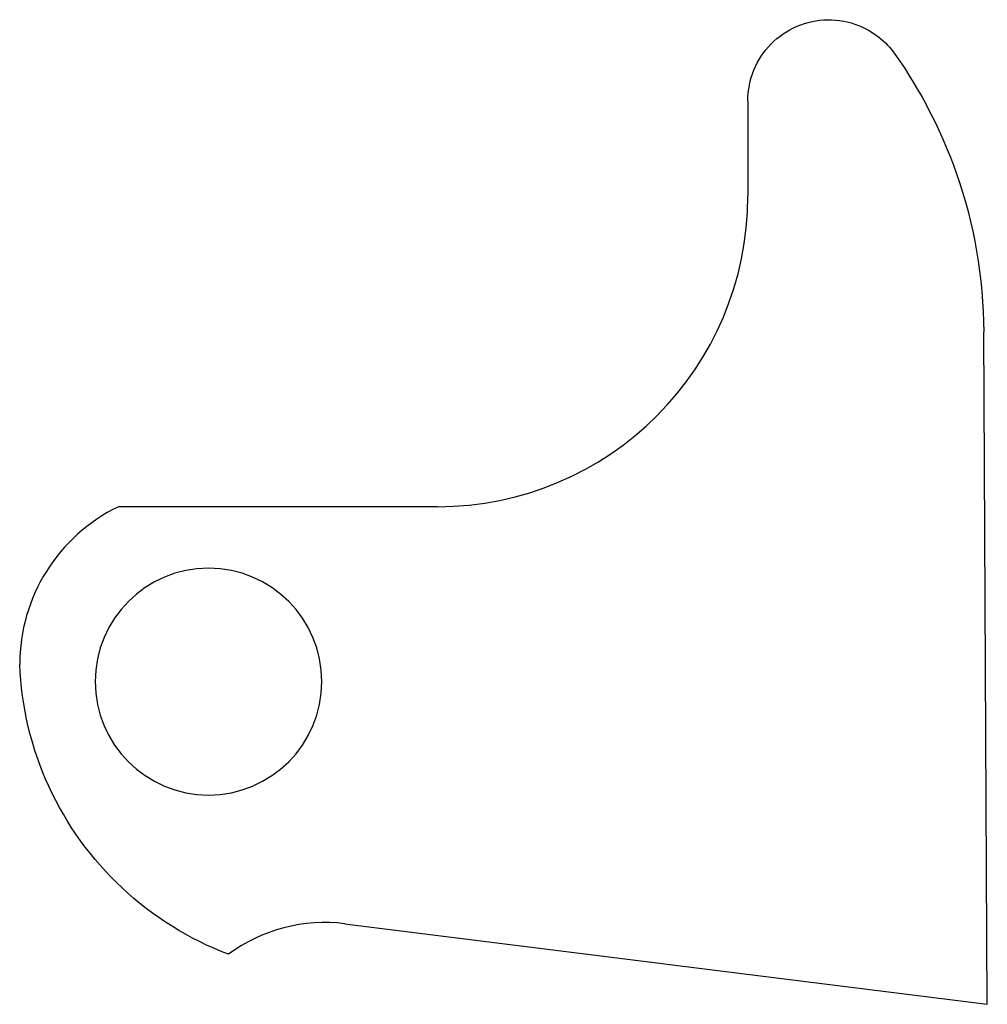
# Model space of a CAD drawing. Header units: millimetres. Extents: x 30.8 to 48.8, y 94.5 to 112.7.
import ezdxf

# ---------------------------------------------------------------- set-up
doc = ezdxf.new("R2010")
doc.units = ezdxf.units.MM
doc.layers.get('0').update_dxf_attribs({"linetype": 'CONTINUOUS'})

msp = doc.modelspace()

# ---------------------------------------------------------------- linework, layer by layer
for p, q in [((44.315, 111.191, 0), (44.315, 109.425, 0)), ((48.753, 94.46, 0), (48.687, 106.915, 0)), ((38.565, 103.675, 0), (32.653, 103.675, 0)), ((36.851, 95.952, 0), (48.753, 94.46, 0))]:
    msp.add_line(p, q)
at = {"extrusion": (1.71361e-08, 1.54979e-08, -1)}
msp.add_circle((-34.324, 100.436, 0), 2.1, dxfattribs=at)
at = {"extrusion": (-2.17749e-09, -1.73728e-08, 1)}
msp.add_arc((36.478, 92.975, 0), 3, 82.8559, 126.5062, dxfattribs=at)
for centre, major_axis, start_param, end_param in [((38.565, 109.425, 0), (-4.066, -4.066, 0), 0.785398, 2.356194), ((34.075, 100.753, 0), (-2.281, -2.315, 0), 4.372419, 5.490236)]:
    msp.add_ellipse(centre, major_axis=major_axis, ratio=1, start_param=start_param, end_param=end_param)
for points, knots in [([(44.315, 111.191, 0), (44.315, 111.386, 0), (44.354, 111.58, 0), (44.502, 111.941, 0), (44.611, 112.106, 0), (44.885, 112.384, 0), (45.048, 112.495, 0), (45.408, 112.648, 0), (45.6, 112.688, 0), (45.991, 112.694, 0), (46.185, 112.658, 0), (46.502, 112.533, 0), (46.628, 112.46, 0), (46.857, 112.28, 0), (46.957, 112.175, 0), (47.041, 112.056, 0)], [0, 0, 0, 0, 0.0585967, 0.0585967, 0.1171933, 0.1171933, 0.17579, 0.17579, 0.2343867, 0.2343867, 0.2929834, 0.2929834, 0.3365639, 0.3365639, 0.3801444, 0.3801444, 0.3801444, 0.3801444]), ([(47.041, 112.056, 0), (47.519, 111.379, 0), (47.901, 110.639, 0), (48.509, 108.911, 0), (48.682, 107.917, 0), (48.687, 106.915, 0)], [0.403221, 0.403221, 0.403221, 0.403221, 0.6521897, 0.6521897, 0.9527993, 0.9527993, 0.9527993, 0.9527993]), ([(34.693, 95.387, 0), (33.962, 95.664, 0), (33.293, 96.081, 0), (32.152, 97.148, 0), (31.691, 97.788, 0), (31.04, 99.207, 0), (30.857, 99.973, 0), (30.825, 100.753, 0)], [0, 0, 0, 0, 0.2343867, 0.2343867, 0.4687734, 0.4687734, 0.7028424, 0.7028424, 0.7028424, 0.7028424])]:
    msp.add_open_spline(points, degree=3, knots=knots)

doc.saveas('drawing.dxf')
